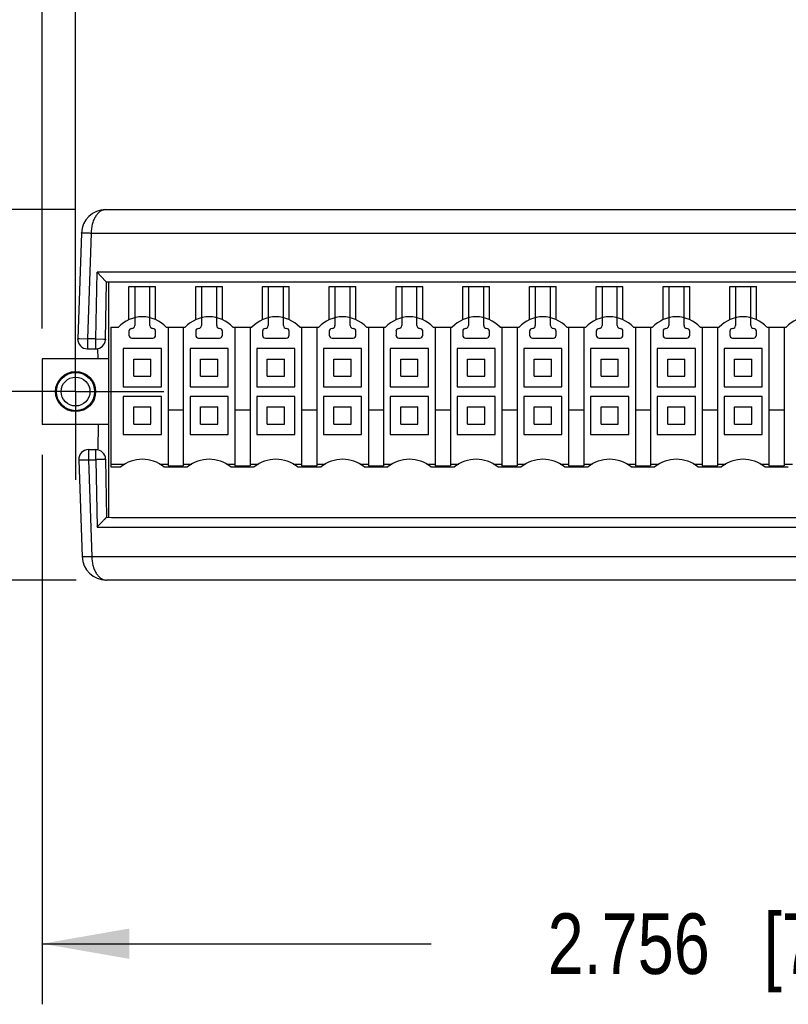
# Model space of a CAD drawing. Header units: inches. Extents: x 0 to 22, y 0 to 17.
# Tile 4 of 53: x 4.2 to 5.7, y 4.5 to 6.6. Entities that reach past the tile are written whole.
import ezdxf

# ---------------------------------------------------------------- set-up
doc = ezdxf.new("R2010")
doc.units = ezdxf.units.IN
doc.header["$LTSCALE"] = 1.21
doc.header["$MEASUREMENT"] = 0
doc.linetypes.add('CENTER', pattern=[0.6, 0.375, -0.075, 0.075, -0.075])
doc.layers.get('0').update_dxf_attribs({"linetype": 'CONTINUOUS'})
doc.layers.add('02___PRT_ALL_AXES', color=7, linetype='CONTINUOUS')
doc.layers.add('DIMENSIONS', color=7, linetype='CONTINUOUS')
doc.styles.get("Standard").update_dxf_attribs({"font": 'txt', "width": 0.8})
doc.dimstyles.new('DIMSTYLE_1', dxfattribs={"dimtxt": 0.125, "dimasz": 0.18, "dimexe": 0.125, "dimexo": 0.0625, "dimgap": 0.0625, "dimtad": 0, "dimtih": 1, "dimtoh": 1, "dimdec": 3, "dimzin": 4, "dimdsep": 46, "dimtxsty": 'STANDARD', "dimblk": '_FILLED', "dimblk1": '_FILLED', "dimblk2": '_FILLED', "dimcen": 0.09, "dimadec": 0, "dimazin": 0, "dimtp": 0.001, "dimtm": 0.001, "dimtfac": 1, "dimtdec": 3, "dimtofl": 0, "dimtmove": 0, "dimatfit": 3, "dimldrblk": '_FILLED', "dimfxl": 1, "dimtolj": 1, "dimtzin": 4, "dimarcsym": 0})

# ---------------------------------------------------------------- blocks, each defined once
blk = doc.blocks.new('_FILLED')
at = {"color": 0, "linetype": 'BYBLOCK'}
blk.add_solid([(0, 0), (-1, 0.174), (-1, -0.174)], dxfattribs=at)
blk = doc.blocks.new('*D0')
at = {"layer": 'DIMENSIONS', "color": 2, "linetype": 'CONTINUOUS'}
for p, q in [((3.4499, 5.8078), (3.4499, 6.1678)), ((4.0242, 5.8078), (3.3249, 5.8078)), ((4.2698, 5.4191), (3.3249, 5.4191)), ((3.4499, 5.4191), (3.4499, 5.0026)), ((3.4499, 5.0026), (3.3324, 5.0026))]:
    blk.add_line(p, q, dxfattribs=at)
at = {"layer": 'DIMENSIONS', "color": 2, "linetype": 'CONTINUOUS', "xscale": 0.18, "yscale": 0.18, "zscale": 0.18}
for p, rotation in [((3.4499, 5.8078), 270), ((3.4499, 5.4191), 90)]:
    blk.add_blockref('_FILLED', p, dxfattribs=dict(at, rotation=rotation))
at = {"layer": 'DIMENSIONS', "color": 2, "linetype": 'CONTINUOUS', "insert": (3.2699, 5.0651), "char_height": 0.125, "width": 1.125, "attachment_point": 3, "line_spacing_factor": 0.9}
blk.add_mtext('.389{\\Ftxt.shx;\\W1.000000;\\H0.125000; }[9.87]', dxfattribs=at)
blk = doc.blocks.new('*D1')
at = {"layer": 'DIMENSIONS', "color": 2, "linetype": 'CONTINUOUS'}
for p, q in [((2.6999, 6.1831), (2.6999, 6.5431)), ((4.2684, 6.1831), (2.5749, 6.1831)), ((4.0242, 5.8078), (2.5749, 5.8078)), ((2.6999, 5.8078), (2.6999, 5.4478))]:
    blk.add_line(p, q, dxfattribs=at)
at = {"layer": 'DIMENSIONS', "color": 2, "linetype": 'CONTINUOUS', "xscale": 0.18, "yscale": 0.18, "zscale": 0.18}
for p, rotation in [((2.6999, 6.1831), 270), ((2.6999, 5.8078), 90)]:
    blk.add_blockref('_FILLED', p, dxfattribs=dict(at, rotation=rotation))
at = {"layer": 'DIMENSIONS', "color": 2, "linetype": 'CONTINUOUS', "insert": (2.6999, 6.058), "char_height": 0.125, "width": 1.125, "attachment_point": 2, "line_spacing_factor": 0.9}
blk.add_mtext('.375{\\Ftxt.shx;\\W1.000000;\\H0.125000; }[9.53]', dxfattribs=at)
blk = doc.blocks.new('*D9')
at = {"layer": 'DIMENSIONS', "color": 2, "linetype": 'CONTINUOUS'}
for p, q in [((4.2688, 5.8703), (4.2688, 7.7218)), ((6.8869, 5.8703), (6.8869, 7.7218)), ((4.2688, 7.5968), (4.9028, 7.5968)), ((6.8869, 7.5968), (6.2528, 7.5968))]:
    blk.add_line(p, q, dxfattribs=at)
at = {"layer": 'DIMENSIONS', "color": 2, "linetype": 'CONTINUOUS', "xscale": 0.18, "yscale": 0.18, "zscale": 0.18, "rotation": 180}
blk.add_blockref('_FILLED', (4.2688, 7.5968), dxfattribs=at)
at = {"layer": 'DIMENSIONS', "color": 2, "linetype": 'CONTINUOUS', "xscale": 0.18, "yscale": 0.18, "zscale": 0.18}
blk.add_blockref('_FILLED', (6.8869, 7.5968), dxfattribs=at)
at = {"layer": 'DIMENSIONS', "color": 2, "linetype": 'CONTINUOUS', "insert": (5.5778, 7.6593), "char_height": 0.125, "width": 1.225, "attachment_point": 2, "line_spacing_factor": 0.9}
blk.add_mtext('2.618{\\Ftxt.shx;\\W1.000000;\\H0.125000; }[66.5]', dxfattribs=at)
blk = doc.blocks.new('*D10')
at = {"layer": 'DIMENSIONS', "color": 2, "linetype": 'CONTINUOUS'}
for p, q in [((4.1999, 5.9382), (4.1999, 7.0581)), ((4.2688, 6.0524), (4.2688, 7.0581)), ((4.1999, 6.9331), (3.802, 6.9331)), ((4.2688, 6.9331), (4.6288, 6.9331))]:
    blk.add_line(p, q, dxfattribs=at)
at = {"layer": 'DIMENSIONS', "color": 2, "linetype": 'CONTINUOUS', "xscale": 0.18, "yscale": 0.18, "zscale": 0.18}
blk.add_blockref('_FILLED', (4.1999, 6.9331), dxfattribs=at)
at = {"layer": 'DIMENSIONS', "color": 2, "linetype": 'CONTINUOUS', "xscale": 0.18, "yscale": 0.18, "zscale": 0.18, "rotation": 180}
blk.add_blockref('_FILLED', (4.2688, 6.9331), dxfattribs=at)
at = {"layer": 'DIMENSIONS', "color": 2, "linetype": 'CONTINUOUS', "insert": (3.7395, 6.9956), "char_height": 0.125, "width": 1.125, "attachment_point": 3, "line_spacing_factor": 0.9}
blk.add_mtext('.069{\\Ftxt.shx;\\W1.000000;\\H0.125000; }[1.75]', dxfattribs=at)
blk = doc.blocks.new('*D12')
at = {"layer": 'DIMENSIONS', "color": 2, "linetype": 'CONTINUOUS'}
for p, q in [((4.1999, 5.6774), (4.1999, 4.5441)), ((6.9558, 5.6774), (6.9558, 4.5441)), ((4.1999, 4.6691), (5.0028, 4.6691)), ((6.9558, 4.6691), (6.1528, 4.6691))]:
    blk.add_line(p, q, dxfattribs=at)
at = {"layer": 'DIMENSIONS', "color": 2, "linetype": 'CONTINUOUS', "xscale": 0.18, "yscale": 0.18, "zscale": 0.18, "rotation": 180}
blk.add_blockref('_FILLED', (4.1999, 4.6691), dxfattribs=at)
at = {"layer": 'DIMENSIONS', "color": 2, "linetype": 'CONTINUOUS', "xscale": 0.18, "yscale": 0.18, "zscale": 0.18}
blk.add_blockref('_FILLED', (6.9558, 4.6691), dxfattribs=at)
at = {"layer": 'DIMENSIONS', "color": 2, "linetype": 'CONTINUOUS', "insert": (5.5778, 4.7316), "char_height": 0.125, "width": 1.025, "attachment_point": 2, "line_spacing_factor": 0.9}
blk.add_mtext('2.756{\\Ftxt.shx;\\W1.000000;\\H0.125000; }[70]', dxfattribs=at)

msp = doc.modelspace()

# ---------------------------------------------------------------- linework, layer by layer
at = {"color": 7, "linetype": 'CONTINUOUS'}
for p, q in [((4.3309, 6.1831), (6.8248, 6.1831)), ((4.2809, 6.1348), (4.2733, 5.9168)), ((4.3009, 6.1348), (4.2933, 5.9168)), ((4.3009, 6.1348), (6.8547, 6.1348)), ((4.3107, 5.9168), (4.3131, 6.0538)), ((6.8426, 6.0538), (4.3131, 6.0538)), ((4.3308, 6.0354), (4.3131, 6.0538)), ((4.3307, 5.9157), (4.3327, 6.0335)), ((4.3325, 6.0335), (4.3308, 6.0354)), ((4.3431, 6.0338), (4.3325, 6.0335)), ((4.3377, 5.5485), (4.3377, 6.0337)), ((6.8126, 6.0338), (4.3431, 6.0338)), ((4.379, 5.9562), (4.379, 6.0244)), ((4.379, 6.0244), (4.4341, 6.0244)), ((4.3908, 6.0244), (4.3908, 5.9439)), ((4.4223, 5.9439), (4.4223, 6.0244)), ((4.4341, 5.9562), (4.4341, 6.0244)), ((4.5168, 5.9562), (4.5168, 6.0244)), ((4.5168, 6.0244), (4.5719, 6.0244)), ((4.5286, 6.0244), (4.5286, 5.9439)), ((4.5601, 5.9439), (4.5601, 6.0244)), ((4.5719, 5.9562), (4.5719, 6.0244)), ((4.6546, 5.9562), (4.6546, 6.0244)), ((4.6546, 6.0244), (4.7097, 6.0244)), ((4.6664, 6.0244), (4.6664, 5.9439)), ((4.6979, 5.9439), (4.6979, 6.0244)), ((4.7097, 5.9562), (4.7097, 6.0244)), ((4.7924, 5.9562), (4.7924, 6.0244)), ((4.7924, 6.0244), (4.8475, 6.0244)), ((4.8042, 6.0244), (4.8042, 5.9439)), ((4.8357, 5.9439), (4.8357, 6.0244)), ((4.8475, 5.9562), (4.8475, 6.0244)), ((4.9302, 5.9562), (4.9302, 6.0244)), ((4.9302, 6.0244), (4.9853, 6.0244)), ((4.942, 6.0244), (4.942, 5.9439)), ((4.9735, 5.9439), (4.9735, 6.0244)), ((4.9853, 5.9562), (4.9853, 6.0244)), ((5.068, 5.9562), (5.068, 6.0244)), ((5.068, 6.0244), (5.1231, 6.0244)), ((5.0798, 6.0244), (5.0798, 5.9439)), ((5.1113, 5.9439), (5.1113, 6.0244)), ((5.1231, 5.9562), (5.1231, 6.0244)), ((5.2058, 5.9562), (5.2058, 6.0244)), ((5.2058, 6.0244), (5.2609, 6.0244)), ((5.2176, 6.0244), (5.2176, 5.9439)), ((5.2491, 5.9439), (5.2491, 6.0244)), ((5.2609, 5.9562), (5.2609, 6.0244)), ((5.3436, 5.9562), (5.3436, 6.0244)), ((5.3436, 6.0244), (5.3987, 6.0244)), ((5.3554, 6.0244), (5.3554, 5.9439)), ((5.3869, 5.9439), (5.3869, 6.0244)), ((5.3987, 5.9562), (5.3987, 6.0244)), ((5.4814, 5.9562), (5.4814, 6.0244)), ((5.4814, 6.0244), (5.5365, 6.0244)), ((5.4932, 6.0244), (5.4932, 5.9439)), ((5.5247, 5.9439), (5.5247, 6.0244)), ((5.5365, 5.9562), (5.5365, 6.0244)), ((5.6192, 5.9562), (5.6192, 6.0244)), ((5.6192, 6.0244), (5.6743, 6.0244)), ((5.631, 6.0244), (5.631, 5.9439)), ((5.6625, 5.9439), (5.6625, 6.0244)), ((5.6743, 5.9562), (5.6743, 6.0244)), ((4.3416, 5.9405), (4.3416, 5.6523)), ((4.3416, 5.9405), (4.3573, 5.9405)), ((4.379, 5.9321), (4.379, 5.9242)), ((4.4341, 5.9242), (4.4341, 5.9321)), ((4.4559, 5.9405), (4.4951, 5.9405)), ((4.4597, 5.9405), (4.4597, 5.6544)), ((4.4912, 5.9405), (4.4912, 5.6544)), ((4.5168, 5.9321), (4.5168, 5.9242)), ((4.5719, 5.9242), (4.5719, 5.9321)), ((4.5937, 5.9405), (4.6329, 5.9405)), ((4.5975, 5.9405), (4.5975, 5.6544)), ((4.629, 5.9405), (4.629, 5.6544)), ((4.6546, 5.9321), (4.6546, 5.9242)), ((4.7097, 5.9242), (4.7097, 5.9321)), ((4.7315, 5.9405), (4.7707, 5.9405)), ((4.7353, 5.9405), (4.7353, 5.6544)), ((4.7668, 5.9405), (4.7668, 5.6544)), ((4.7924, 5.9321), (4.7924, 5.9242)), ((4.8475, 5.9242), (4.8475, 5.9321)), ((4.8693, 5.9405), (4.9085, 5.9405)), ((4.8731, 5.9405), (4.8731, 5.6544)), ((4.9046, 5.9405), (4.9046, 5.6544)), ((4.9302, 5.9321), (4.9302, 5.9242)), ((4.9853, 5.9242), (4.9853, 5.9321)), ((5.0071, 5.9405), (5.0463, 5.9405)), ((5.0109, 5.9405), (5.0109, 5.6544)), ((5.0424, 5.9405), (5.0424, 5.6544)), ((5.068, 5.9321), (5.068, 5.9242)), ((5.1231, 5.9242), (5.1231, 5.9321)), ((5.1448, 5.9405), (5.1841, 5.9405)), ((5.1487, 5.9405), (5.1487, 5.6544)), ((5.1802, 5.9405), (5.1802, 5.6544)), ((5.2058, 5.9321), (5.2058, 5.9242)), ((5.2609, 5.9242), (5.2609, 5.9321)), ((5.2826, 5.9405), (5.3219, 5.9405)), ((5.2865, 5.9405), (5.2865, 5.6544)), ((5.318, 5.9405), (5.318, 5.6544)), ((5.3436, 5.9321), (5.3436, 5.9242)), ((5.3987, 5.9242), (5.3987, 5.9321)), ((5.4204, 5.9405), (5.4596, 5.9405)), ((5.4243, 5.9405), (5.4243, 5.6544)), ((5.4558, 5.9405), (5.4558, 5.6544)), ((5.4814, 5.9321), (5.4814, 5.9242)), ((5.5365, 5.9242), (5.5365, 5.9321)), ((5.5582, 5.9405), (5.5974, 5.9405)), ((5.5621, 5.9405), (5.5621, 5.6544)), ((5.5936, 5.9405), (5.5936, 5.6544)), ((5.6192, 5.9321), (5.6192, 5.9242)), ((5.6743, 5.9242), (5.6743, 5.9321)), ((5.696, 5.9405), (5.7352, 5.9405)), ((5.6999, 5.9405), (5.6999, 5.6544)), ((5.7314, 5.9405), (5.7314, 5.6544)), ((4.2733, 5.9154), (4.2733, 5.9168)), ((4.2772, 5.9171), (4.2933, 5.9168)), ((4.2933, 5.9168), (4.2933, 5.8961)), ((4.3107, 5.9168), (4.2933, 5.9168)), ((4.3107, 5.8961), (4.3107, 5.9168)), ((4.3107, 5.9168), (4.3269, 5.9162)), ((4.3307, 5.9157), (4.3306, 5.9143)), ((4.3849, 5.9183), (4.4282, 5.9183)), ((4.5227, 5.9183), (4.566, 5.9183)), ((4.6605, 5.9183), (4.7038, 5.9183)), ((4.7983, 5.9183), (4.8416, 5.9183)), ((4.9361, 5.9183), (4.9794, 5.9183)), ((5.0739, 5.9183), (5.1172, 5.9183)), ((5.2117, 5.9183), (5.255, 5.9183)), ((5.3495, 5.9183), (5.3928, 5.9183)), ((5.4873, 5.9183), (5.5306, 5.9183)), ((5.6251, 5.9183), (5.6684, 5.9183)), ((4.2933, 5.8961), (4.3142, 5.8961)), ((4.3142, 5.8961), (4.3146, 5.8757)), ((4.3672, 5.8964), (4.3672, 5.8177)), ((4.4459, 5.8964), (4.3672, 5.8964)), ((4.4459, 5.8177), (4.4459, 5.8964)), ((4.505, 5.8964), (4.505, 5.8177)), ((4.5837, 5.8964), (4.505, 5.8964)), ((4.5837, 5.8177), (4.5837, 5.8964)), ((4.6428, 5.8964), (4.6428, 5.8177)), ((4.7215, 5.8964), (4.6428, 5.8964)), ((4.7215, 5.8177), (4.7215, 5.8964)), ((4.7806, 5.8964), (4.7806, 5.8177)), ((4.8593, 5.8964), (4.7806, 5.8964)), ((4.8593, 5.8177), (4.8593, 5.8964)), ((4.9184, 5.8964), (4.9184, 5.8177)), ((4.9971, 5.8964), (4.9184, 5.8964)), ((4.9971, 5.8177), (4.9971, 5.8964)), ((5.0562, 5.8964), (5.0562, 5.8177)), ((5.1349, 5.8964), (5.0562, 5.8964)), ((5.1349, 5.8177), (5.1349, 5.8964)), ((5.194, 5.8964), (5.194, 5.8177)), ((5.2727, 5.8964), (5.194, 5.8964)), ((5.2727, 5.8177), (5.2727, 5.8964)), ((5.3318, 5.8964), (5.3318, 5.8177)), ((5.4105, 5.8964), (5.3318, 5.8964)), ((5.4105, 5.8177), (5.4105, 5.8964)), ((5.4696, 5.8964), (5.4696, 5.8177)), ((5.5483, 5.8964), (5.4696, 5.8964)), ((5.5483, 5.8177), (5.5483, 5.8964)), ((5.6074, 5.8964), (5.6074, 5.8177)), ((5.6861, 5.8964), (5.6074, 5.8964)), ((5.6861, 5.8177), (5.6861, 5.8964)), ((4.1999, 5.8757), (4.1999, 5.7399)), ((4.3377, 5.8757), (4.1999, 5.8757)), ((4.3889, 5.8393), (4.3889, 5.8748)), ((4.3889, 5.8748), (4.4243, 5.8748)), ((4.4243, 5.8393), (4.4243, 5.8748)), ((4.5267, 5.8393), (4.5267, 5.8748)), ((4.5267, 5.8748), (4.5621, 5.8748)), ((4.5621, 5.8393), (4.5621, 5.8748)), ((4.6645, 5.8393), (4.6645, 5.8748)), ((4.6645, 5.8748), (4.6999, 5.8748)), ((4.6999, 5.8393), (4.6999, 5.8748)), ((4.8022, 5.8393), (4.8022, 5.8748)), ((4.8022, 5.8748), (4.8377, 5.8748)), ((4.8377, 5.8393), (4.8377, 5.8748)), ((4.94, 5.8393), (4.94, 5.8748)), ((4.94, 5.8748), (4.9755, 5.8748)), ((4.9755, 5.8393), (4.9755, 5.8748)), ((5.0778, 5.8393), (5.0778, 5.8748)), ((5.0778, 5.8748), (5.1133, 5.8748)), ((5.1133, 5.8393), (5.1133, 5.8748)), ((5.2156, 5.8393), (5.2156, 5.8748)), ((5.2156, 5.8748), (5.2511, 5.8748)), ((5.2511, 5.8393), (5.2511, 5.8748)), ((5.3534, 5.8393), (5.3534, 5.8748)), ((5.3534, 5.8748), (5.3889, 5.8748)), ((5.3889, 5.8393), (5.3889, 5.8748)), ((5.4912, 5.8393), (5.4912, 5.8748)), ((5.4912, 5.8748), (5.5267, 5.8748)), ((5.5267, 5.8393), (5.5267, 5.8748)), ((5.629, 5.8393), (5.629, 5.8748)), ((5.629, 5.8748), (5.6645, 5.8748)), ((5.6645, 5.8393), (5.6645, 5.8748)), ((4.3889, 5.8393), (4.4243, 5.8393)), ((4.5267, 5.8393), (4.5621, 5.8393)), ((4.6645, 5.8393), (4.6999, 5.8393)), ((4.8022, 5.8393), (4.8377, 5.8393)), ((4.94, 5.8393), (4.9755, 5.8393)), ((5.0778, 5.8393), (5.1133, 5.8393)), ((5.2156, 5.8393), (5.2511, 5.8393)), ((5.3534, 5.8393), (5.3889, 5.8393)), ((5.4912, 5.8393), (5.5267, 5.8393)), ((5.629, 5.8393), (5.6645, 5.8393)), ((4.3672, 5.8177), (4.4459, 5.8177)), ((4.505, 5.8177), (4.5837, 5.8177)), ((4.6428, 5.8177), (4.7215, 5.8177)), ((4.7806, 5.8177), (4.8593, 5.8177)), ((4.9184, 5.8177), (4.9971, 5.8177)), ((5.0562, 5.8177), (5.1349, 5.8177)), ((5.194, 5.8177), (5.2727, 5.8177)), ((5.3318, 5.8177), (5.4105, 5.8177)), ((5.4696, 5.8177), (5.5483, 5.8177)), ((5.6074, 5.8177), (5.6861, 5.8177)), ((4.3672, 5.798), (4.3672, 5.7192)), ((4.4459, 5.798), (4.3672, 5.798)), ((4.4459, 5.7192), (4.4459, 5.798)), ((4.505, 5.798), (4.505, 5.7192)), ((4.5837, 5.798), (4.505, 5.798)), ((4.5837, 5.7192), (4.5837, 5.798)), ((4.6428, 5.798), (4.6428, 5.7192)), ((4.7215, 5.798), (4.6428, 5.798)), ((4.7215, 5.7192), (4.7215, 5.798)), ((4.7806, 5.798), (4.7806, 5.7192)), ((4.8593, 5.798), (4.7806, 5.798)), ((4.8593, 5.7192), (4.8593, 5.798)), ((4.9184, 5.798), (4.9184, 5.7192)), ((4.9971, 5.798), (4.9184, 5.798)), ((4.9971, 5.7192), (4.9971, 5.798)), ((5.0562, 5.798), (5.0562, 5.7192)), ((5.1349, 5.798), (5.0562, 5.798)), ((5.1349, 5.7192), (5.1349, 5.798)), ((5.194, 5.798), (5.194, 5.7192)), ((5.2727, 5.798), (5.194, 5.798)), ((5.2727, 5.7192), (5.2727, 5.798)), ((5.3318, 5.798), (5.3318, 5.7192)), ((5.4105, 5.798), (5.3318, 5.798)), ((5.4105, 5.7192), (5.4105, 5.798)), ((5.4696, 5.798), (5.4696, 5.7192)), ((5.5483, 5.798), (5.4696, 5.798)), ((5.5483, 5.7192), (5.5483, 5.798)), ((5.6861, 5.798), (5.6074, 5.798)), ((5.6074, 5.798), (5.6074, 5.7192)), ((5.6861, 5.7192), (5.6861, 5.798)), ((4.3889, 5.7409), (4.3889, 5.7763)), ((4.3889, 5.7763), (4.4243, 5.7763)), ((4.4243, 5.7409), (4.4243, 5.7763)), ((4.4597, 5.7704), (4.4912, 5.7704)), ((4.5267, 5.7409), (4.5267, 5.7763)), ((4.5267, 5.7763), (4.5621, 5.7763)), ((4.5621, 5.7409), (4.5621, 5.7763)), ((4.5975, 5.7704), (4.629, 5.7704)), ((4.6645, 5.7409), (4.6645, 5.7763)), ((4.6645, 5.7763), (4.6999, 5.7763)), ((4.6999, 5.7409), (4.6999, 5.7763)), ((4.7353, 5.7704), (4.7668, 5.7704)), ((4.8022, 5.7409), (4.8022, 5.7763)), ((4.8022, 5.7763), (4.8377, 5.7763)), ((4.8377, 5.7409), (4.8377, 5.7763)), ((4.8731, 5.7704), (4.9046, 5.7704)), ((4.94, 5.7409), (4.94, 5.7763)), ((4.94, 5.7763), (4.9755, 5.7763)), ((4.9755, 5.7409), (4.9755, 5.7763)), ((5.0109, 5.7704), (5.0424, 5.7704)), ((5.0778, 5.7409), (5.0778, 5.7763)), ((5.0778, 5.7763), (5.1133, 5.7763)), ((5.1133, 5.7409), (5.1133, 5.7763)), ((5.1487, 5.7704), (5.1802, 5.7704)), ((5.2156, 5.7409), (5.2156, 5.7763)), ((5.2156, 5.7763), (5.2511, 5.7763)), ((5.2511, 5.7409), (5.2511, 5.7763)), ((5.2865, 5.7704), (5.318, 5.7704)), ((5.3534, 5.7409), (5.3534, 5.7763)), ((5.3534, 5.7763), (5.3889, 5.7763)), ((5.3889, 5.7409), (5.3889, 5.7763)), ((5.4243, 5.7704), (5.4558, 5.7704)), ((5.4912, 5.7409), (5.4912, 5.7763)), ((5.4912, 5.7763), (5.5267, 5.7763)), ((5.5267, 5.7409), (5.5267, 5.7763)), ((5.5621, 5.7704), (5.5936, 5.7704)), ((5.629, 5.7763), (5.6645, 5.7763)), ((5.629, 5.7409), (5.629, 5.7763)), ((5.6645, 5.7409), (5.6645, 5.7763)), ((5.6999, 5.7704), (5.7314, 5.7704)), ((4.3377, 5.7399), (4.1999, 5.7399)), ((4.3153, 5.6881), (4.3162, 5.7399)), ((4.3889, 5.7409), (4.4243, 5.7409)), ((4.5267, 5.7409), (4.5621, 5.7409)), ((4.6645, 5.7409), (4.6999, 5.7409)), ((4.8022, 5.7409), (4.8377, 5.7409)), ((4.94, 5.7409), (4.9755, 5.7409)), ((5.0778, 5.7409), (5.1133, 5.7409)), ((5.2156, 5.7409), (5.2511, 5.7409)), ((5.3534, 5.7409), (5.3889, 5.7409)), ((5.4912, 5.7409), (5.5267, 5.7409)), ((5.629, 5.7409), (5.6645, 5.7409)), ((4.3672, 5.7192), (4.4459, 5.7192)), ((4.505, 5.7192), (4.5837, 5.7192)), ((4.6428, 5.7192), (4.7215, 5.7192)), ((4.7806, 5.7192), (4.8593, 5.7192)), ((4.9184, 5.7192), (4.9971, 5.7192)), ((5.0562, 5.7192), (5.1349, 5.7192)), ((5.194, 5.7192), (5.2727, 5.7192)), ((5.3318, 5.7192), (5.4105, 5.7192)), ((5.4696, 5.7192), (5.5483, 5.7192)), ((5.6074, 5.7192), (5.6861, 5.7192)), ((4.2953, 5.6881), (4.2953, 5.6674)), ((4.2953, 5.6881), (4.3153, 5.6881)), ((4.3107, 5.6674), (4.3107, 5.6881)), ((4.2754, 5.6688), (4.2754, 5.6674)), ((4.2754, 5.6674), (4.2823, 5.4673)), ((4.2811, 5.6671), (4.2953, 5.6674)), ((4.2953, 5.6674), (4.3023, 5.4673)), ((4.2953, 5.6674), (4.3107, 5.6674)), ((4.3107, 5.6674), (4.3131, 5.5284)), ((4.3307, 5.6684), (4.3328, 5.5487)), ((4.3416, 5.6583), (4.3707, 5.6583)), ((4.3416, 5.6523), (4.362, 5.6523)), ((4.4425, 5.6583), (4.4597, 5.6583)), ((4.4511, 5.6523), (4.4998, 5.6523)), ((4.4597, 5.6544), (4.4912, 5.6544)), ((4.4912, 5.6583), (4.5085, 5.6583)), ((4.5803, 5.6583), (4.5975, 5.6583)), ((4.5889, 5.6523), (4.6376, 5.6523)), ((4.5975, 5.6544), (4.629, 5.6544)), ((4.629, 5.6583), (4.6463, 5.6583)), ((4.7181, 5.6583), (4.7353, 5.6583)), ((4.7267, 5.6523), (4.7754, 5.6523)), ((4.7353, 5.6544), (4.7668, 5.6544)), ((4.7668, 5.6583), (4.7841, 5.6583)), ((4.8559, 5.6583), (4.8731, 5.6583)), ((4.8645, 5.6523), (4.9132, 5.6523)), ((4.8731, 5.6544), (4.9046, 5.6544)), ((4.9046, 5.6583), (4.9219, 5.6583)), ((4.9937, 5.6583), (5.0109, 5.6583)), ((5.0023, 5.6523), (5.051, 5.6523)), ((5.0109, 5.6544), (5.0424, 5.6544)), ((5.0424, 5.6583), (5.0596, 5.6583)), ((5.1315, 5.6583), (5.1487, 5.6583)), ((5.1401, 5.6523), (5.1888, 5.6523)), ((5.1487, 5.6544), (5.1802, 5.6544)), ((5.1802, 5.6583), (5.1974, 5.6583)), ((5.2693, 5.6583), (5.2865, 5.6583)), ((5.2779, 5.6523), (5.3266, 5.6523)), ((5.2865, 5.6544), (5.318, 5.6544)), ((5.318, 5.6583), (5.3352, 5.6583)), ((5.4071, 5.6583), (5.4243, 5.6583)), ((5.4157, 5.6523), (5.4644, 5.6523)), ((5.4243, 5.6544), (5.4558, 5.6544)), ((5.4558, 5.6583), (5.473, 5.6583)), ((5.5448, 5.6583), (5.5621, 5.6583)), ((5.5535, 5.6523), (5.6022, 5.6523)), ((5.5621, 5.6544), (5.5936, 5.6544)), ((5.5936, 5.6583), (5.6108, 5.6583)), ((5.6826, 5.6583), (5.6999, 5.6583)), ((5.6913, 5.6523), (5.74, 5.6523)), ((5.6999, 5.6544), (5.7314, 5.6544)), ((5.7314, 5.6583), (5.7486, 5.6583)), ((4.3325, 5.5487), (4.3431, 5.5484)), ((4.3431, 5.5484), (6.8126, 5.5484)), ((4.3131, 5.5284), (6.8426, 5.5284)), ((6.8533, 5.4673), (4.3023, 5.4673)), ((6.8234, 5.4191), (4.3323, 5.4191))]:
    msp.add_line(p, q, dxfattribs=at)
for centre, radius, start, end in [((4.3309, 6.1331), 0.05, 90, 178.017), ((4.4066, 5.8952), 0.0669, 42.5685, 137.4315), ((4.5444, 5.8952), 0.0669, 42.5685, 137.4315), ((4.6822, 5.8952), 0.0669, 42.5685, 137.4315), ((4.82, 5.8952), 0.0669, 42.5685, 137.4315), ((4.9578, 5.8952), 0.0669, 42.5685, 137.4315), ((5.0956, 5.8952), 0.0669, 42.5685, 137.4315), ((5.2334, 5.8952), 0.0669, 42.5685, 137.4315), ((5.3711, 5.8952), 0.0669, 42.5685, 137.4315), ((5.5089, 5.8952), 0.0669, 42.5685, 137.4315), ((5.6467, 5.8952), 0.0669, 42.5685, 137.4315), ((5.7845, 5.8952), 0.0669, 42.5685, 137.4315), ((4.3849, 5.9321), 0.00591, 90, 180), ((4.3849, 5.9439), 0.00591, 270, 360), ((4.4282, 5.9439), 0.00591, 180, 270), ((4.4282, 5.9321), 0.00591, 0, 90), ((4.5227, 5.9321), 0.00591, 90, 180), ((4.5227, 5.9439), 0.00591, 270, 360), ((4.566, 5.9439), 0.00591, 180, 270), ((4.566, 5.9321), 0.00591, 0, 90), ((4.6605, 5.9321), 0.00591, 90, 180), ((4.6605, 5.9439), 0.00591, 270, 360), ((4.7038, 5.9439), 0.00591, 180, 270), ((4.7038, 5.9321), 0.00591, 0, 90), ((4.7983, 5.9321), 0.00591, 90, 180), ((4.7983, 5.9439), 0.00591, 270, 360), ((4.8416, 5.9439), 0.00591, 180, 270), ((4.8416, 5.9321), 0.00591, 0, 90), ((4.9361, 5.9321), 0.00591, 90, 180), ((4.9361, 5.9439), 0.00591, 270, 360), ((4.9794, 5.9439), 0.00591, 180, 270), ((4.9794, 5.9321), 0.00591, 0, 90), ((5.0739, 5.9321), 0.00591, 90, 180), ((5.0739, 5.9439), 0.00591, 270, 360), ((5.1172, 5.9439), 0.00591, 180, 270), ((5.1172, 5.9321), 0.00591, 0, 90), ((5.2117, 5.9321), 0.00591, 90, 180), ((5.2117, 5.9439), 0.00591, 270, 360), ((5.255, 5.9439), 0.00591, 180, 270), ((5.255, 5.9321), 0.00591, 0, 90), ((5.3495, 5.9321), 0.00591, 90, 180), ((5.3495, 5.9439), 0.00591, 270, 360), ((5.3928, 5.9439), 0.00591, 180, 270), ((5.3928, 5.9321), 0.00591, 0, 90), ((5.4873, 5.9321), 0.00591, 90, 180), ((5.4873, 5.9439), 0.00591, 270, 360), ((5.5306, 5.9439), 0.00591, 180, 270), ((5.5306, 5.9321), 0.00591, 0, 90), ((5.6251, 5.9321), 0.00591, 90, 180), ((5.6251, 5.9439), 0.00591, 270, 360), ((5.6684, 5.9439), 0.00591, 180, 270), ((5.6684, 5.9321), 0.00591, 0, 90), ((4.2933, 5.9161), 0.02, 178, 270), ((4.3107, 5.9161), 0.02, 270, 355.0055), ((4.3849, 5.9242), 0.00591, 180, 270), ((4.4282, 5.9242), 0.00591, 270, 360), ((4.5227, 5.9242), 0.00591, 180, 270), ((4.566, 5.9242), 0.00591, 270, 360), ((4.6605, 5.9242), 0.00591, 180, 270), ((4.7038, 5.9242), 0.00591, 270, 360), ((4.7983, 5.9242), 0.00591, 180, 270), ((4.8416, 5.9242), 0.00591, 270, 360), ((4.9361, 5.9242), 0.00591, 180, 270), ((4.9794, 5.9242), 0.00591, 270, 360), ((5.0739, 5.9242), 0.00591, 180, 270), ((5.1172, 5.9242), 0.00591, 270, 360), ((5.2117, 5.9242), 0.00591, 180, 270), ((5.255, 5.9242), 0.00591, 270, 360), ((5.3495, 5.9242), 0.00591, 180, 270), ((5.3928, 5.9242), 0.00591, 270, 360), ((5.4873, 5.9242), 0.00591, 180, 270), ((5.5306, 5.9242), 0.00591, 270, 360), ((5.6251, 5.9242), 0.00591, 180, 270), ((5.6684, 5.9242), 0.00591, 270, 360), ((4.2953, 5.6681), 0.02, 90, 182), ((4.3107, 5.6681), 0.02, 1, 90), ((4.4066, 5.5972), 0.0709, 51.0576, 128.9424), ((4.5444, 5.5972), 0.0709, 51.0576, 128.9424), ((4.6822, 5.5972), 0.0709, 51.0576, 128.9424), ((4.82, 5.5972), 0.0709, 51.0576, 128.9424), ((4.9578, 5.5972), 0.0709, 51.0576, 128.9424), ((5.0956, 5.5972), 0.0709, 51.0576, 128.9424), ((5.2334, 5.5972), 0.0709, 51.0576, 128.9424), ((5.3711, 5.5972), 0.0709, 51.0576, 128.9424), ((5.5089, 5.5972), 0.0709, 51.0576, 128.9424), ((5.6467, 5.5972), 0.0709, 51.0576, 128.9424), ((4.3323, 5.4691), 0.05, 182, 270)]:
    msp.add_arc(centre, radius, start, end, dxfattribs=at)
for points, knots in [([(4.3309, 6.1831), (4.33, 6.1831), (4.3282, 6.1829), (4.3255, 6.1823), (4.3229, 6.1813), (4.3193, 6.1794), (4.316, 6.1766), (4.313, 6.1733), (4.31, 6.1691), (4.3066, 6.163), (4.3036, 6.1545), (4.3019, 6.1467), (4.3011, 6.14), (4.301, 6.1366), (4.3009, 6.1348)], [0, 0, 0, 0, 0.043405, 0.087405, 0.132745, 0.180107, 0.282715, 0.338919, 0.398705, 0.529559, 0.675297, 0.833701, 0.916345, 1, 1, 1, 1]), ([(4.2809, 6.1348), (4.2809, 6.1349), (4.281, 6.1349), (4.2811, 6.1349), (4.2812, 6.135), (4.2814, 6.135), (4.2816, 6.135), (4.2818, 6.135), (4.2821, 6.135), (4.2826, 6.135), (4.2834, 6.1351), (4.2848, 6.1351), (4.287, 6.1351), (4.29, 6.1351), (4.2928, 6.1351), (4.2952, 6.135), (4.2977, 6.1349), (4.2996, 6.1348), (4.3009, 6.1348)], [0, 0, 0, 0, 0.003313, 0.00758, 0.013796, 0.022242, 0.032989, 0.046053, 0.061429, 0.079083, 0.120996, 0.171337, 0.295363, 0.446335, 0.618582, 0.710723, 0.805734, 1, 1, 1, 1]), ([(4.2733, 5.9168), (4.2733, 5.9168), (4.2734, 5.9168), (4.2734, 5.9169), (4.2736, 5.9169), (4.2739, 5.9169), (4.2744, 5.917), (4.2749, 5.917), (4.2756, 5.917), (4.2763, 5.917), (4.2769, 5.9171), (4.2772, 5.9171)], [0, 0, 0, 0, 0.008127, 0.02206, 0.071896, 0.152303, 0.26333, 0.404612, 0.575215, 0.774047, 1, 1, 1, 1]), ([(4.3269, 5.9162), (4.3272, 5.9162), (4.3277, 5.9162), (4.3285, 5.9161), (4.3291, 5.916), (4.3297, 5.916), (4.3301, 5.9159), (4.3304, 5.9159), (4.3306, 5.9158), (4.3307, 5.9158), (4.3307, 5.9157), (4.3307, 5.9157)], [0, 0, 0, 0, 0.225942, 0.424771, 0.595376, 0.736664, 0.847696, 0.928107, 0.977944, 0.991877, 1, 1, 1, 1]), ([(4.2754, 5.6674), (4.2754, 5.6674), (4.2754, 5.6674), (4.2754, 5.6673), (4.2755, 5.6673), (4.2756, 5.6673), (4.2758, 5.6672), (4.2763, 5.6672), (4.2769, 5.6672), (4.2777, 5.6671), (4.2787, 5.6671), (4.2799, 5.6671), (4.2807, 5.6671), (4.2811, 5.6671)], [0, 0, 0, 0, 0.007122, 0.012989, 0.020682, 0.041813, 0.07078, 0.152242, 0.264668, 0.40709, 0.578227, 0.776485, 1, 1, 1, 1]), ([(4.3307, 5.6684), (4.3307, 5.6684), (4.3307, 5.6684), (4.3306, 5.6684), (4.3306, 5.6684), (4.3305, 5.6683), (4.3302, 5.6683), (4.3298, 5.6682), (4.3291, 5.6681), (4.3283, 5.6681), (4.3273, 5.668), (4.3261, 5.6679), (4.3248, 5.6678), (4.3233, 5.6678), (4.3212, 5.6677), (4.3182, 5.6676), (4.3145, 5.6675), (4.312, 5.6674), (4.3107, 5.6674)], [0, 0, 0, 0, 0.002087, 0.003818, 0.006089, 0.012322, 0.020856, 0.04485, 0.077995, 0.11997, 0.170369, 0.228766, 0.294585, 0.367149, 0.445777, 0.618239, 0.805583, 1, 1, 1, 1]), ([(4.3131, 5.5284), (4.3151, 5.5304), (4.3181, 5.5335), (4.322, 5.5375), (4.3247, 5.5403), (4.3272, 5.543), (4.3292, 5.545), (4.3305, 5.5464), (4.3313, 5.5473), (4.332, 5.548), (4.3323, 5.5485), (4.3325, 5.5486)], [0, 0, 0, 0, 0.305952, 0.454571, 0.596876, 0.72916, 0.846087, 0.896409, 0.939739, 0.974744, 1, 1, 1, 1]), ([(4.3023, 5.4673), (4.301, 5.4672), (4.2991, 5.4672), (4.2966, 5.4672), (4.2947, 5.4671), (4.2929, 5.4671), (4.2913, 5.4671), (4.2897, 5.4671), (4.2883, 5.467), (4.2869, 5.4671), (4.2858, 5.4671), (4.2849, 5.4671), (4.2843, 5.4671), (4.2839, 5.4671), (4.2835, 5.4671), (4.2832, 5.4672), (4.283, 5.4672), (4.2827, 5.4672), (4.2826, 5.4673), (4.2825, 5.4673), (4.2824, 5.4673), (4.2824, 5.4673), (4.2824, 5.4673), (4.2824, 5.4673), (4.2823, 5.4673), (4.2823, 5.4673)], [0, 0, 0, 0, 0.194576, 0.289789, 0.382113, 0.470659, 0.554642, 0.633288, 0.705871, 0.771707, 0.830109, 0.880508, 0.902576, 0.922491, 0.940209, 0.955688, 0.968898, 0.979815, 0.98841, 0.991828, 0.994652, 0.996881, 0.998509, 0.99954, 1, 1, 1, 1]), ([(4.3023, 5.4674), (4.3024, 5.4656), (4.3025, 5.4622), (4.3033, 5.4555), (4.305, 5.4477), (4.308, 5.4392), (4.3114, 5.433), (4.3144, 5.4289), (4.3174, 5.4255), (4.3207, 5.4228), (4.3243, 5.4208), (4.3269, 5.4198), (4.3296, 5.4192), (4.3314, 5.4191), (4.3323, 5.4191)], [0, 0, 0, 0, 0.08365, 0.166293, 0.324697, 0.470435, 0.601295, 0.661085, 0.717293, 0.819902, 0.867262, 0.9126, 0.956598, 1, 1, 1, 1])]:
    msp.add_open_spline(points, degree=3, knots=knots, dxfattribs=at)
at = {"layer": '02___PRT_ALL_AXES', "color": 7, "linetype": 'CENTER'}
for q in [(4.2688, 5.9899), (4.0867, 5.8078), (4.2688, 5.6257), (4.4509, 5.8078)]:
    msp.add_line((4.2688, 5.8078), q, dxfattribs=at)
at = {"layer": '02___PRT_ALL_AXES', "color": 7, "linetype": 'CONTINUOUS'}
for radius in [0.0413, 0.0394, 0.0297]:
    msp.add_circle((4.2688, 5.8078), radius, dxfattribs=at)

# ---------------------------------------------------------------- dimensions: what is measured, and where the dimension line sits
at = {"layer": 'DIMENSIONS', "color": 2, "linetype": 'CONTINUOUS'}
for base, p1, p2, picture, middle in [((6.8869, 7.5968), (4.2688, 5.8078), (6.8869, 5.8078), '*D9', (5.5778, 7.5968)), ((4.2688, 6.9331), (4.1999, 5.8757), (4.2688, 5.9899), '*D10', (3.177, 6.9331)), ((6.9558, 4.6691), (4.1999, 5.7399), (6.9558, 5.7399), '*D12', (5.5778, 4.6691))]:
    dim = msp.add_linear_dim(base=base, p1=p1, p2=p2, dimstyle='DIMSTYLE_1', dxfattribs=at)
    dim.commit()
    dim.dimension.update_dxf_attribs({"geometry": picture, "text_midpoint": middle, "dimtype": 160})
for base, p1, p2, picture, middle in [((2.6999, 6.1831), (4.0867, 5.8078), (4.3309, 6.1831), '*D1', (2.6999, 5.9955)), ((3.4499, 5.8078), (4.3323, 5.4191), (4.0867, 5.8078), '*D0', (2.7074, 5.0026))]:
    dim = msp.add_linear_dim(base=base, p1=p1, p2=p2, angle=90, dimstyle='DIMSTYLE_1', dxfattribs=at)
    dim.commit()
    dim.dimension.update_dxf_attribs({"geometry": picture, "text_midpoint": middle, "dimtype": 160})

doc.saveas('drawing.dxf')
